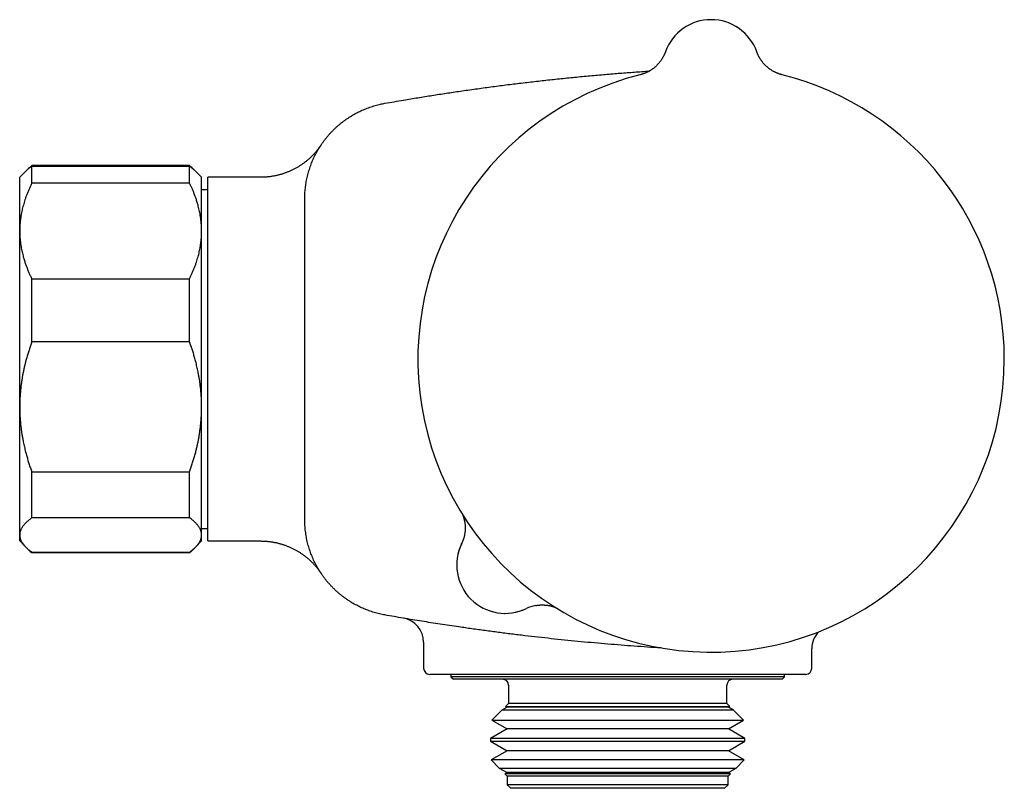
# Model space of a CAD drawing. Header units: millimetres. Extents: x 8 to 671, y 12 to 335.
# Tile 5 of 5: x 451 to 532, y 271 to 335. Entities that reach past the tile are written whole.
import ezdxf

# ---------------------------------------------------------------- set-up
doc = ezdxf.new("R2010")
doc.units = ezdxf.units.MM

msp = doc.modelspace()

# ---------------------------------------------------------------- linework, layer by layer
at = {"color": 7, "linetype": 'Continuous', "lineweight": 30}
for p, q in [((504.424, 331.849), (504.424, 331.848)), ((504.424, 331.849), (504.424, 331.849)), ((511.955, 331.849), (511.956, 331.849)), ((511.956, 331.848), (511.956, 331.849)), ((465.19, 322.478), (452.19, 322.478)), ((452.19, 321.019), (452.19, 322.425)), ((452.19, 322.425), (465.19, 322.425)), ((465.19, 321.019), (465.19, 322.425)), ((451.704, 322.014), (451.19, 321.5)), ((451.19, 317.068), (451.19, 321.5)), ((451.907, 322.217), (451.704, 322.014)), ((465.676, 322.014), (465.473, 322.217)), ((466.19, 321.5), (465.676, 322.014)), ((466.19, 317.068), (466.19, 321.5)), ((471.047, 321.5), (466.69, 321.5)), ((466.69, 306.5), (466.69, 321.5)), ((465.19, 321.019), (452.19, 321.019)), ((466.69, 320.463), (466.19, 320.463)), ((474.69, 306.5), (474.69, 319.724)), ((474.69, 319.715), (474.69, 319.724)), ((474.69, 319.724), (474.69, 319.716)), ((451.19, 302.565), (451.19, 317.068)), ((466.19, 302.565), (466.19, 317.068)), ((452.19, 307.938), (452.19, 313.117)), ((452.19, 313.117), (465.19, 313.117)), ((465.19, 307.938), (465.19, 313.117)), ((465.19, 307.938), (452.19, 307.938)), ((466.69, 291.5), (466.69, 306.5)), ((474.69, 293.276), (474.69, 306.5)), ((451.19, 291.997), (451.19, 302.565)), ((466.19, 291.997), (466.19, 302.565)), ((452.19, 297.193), (465.19, 297.193)), ((452.19, 293.419), (452.19, 297.193)), ((465.19, 293.419), (465.19, 297.193)), ((465.19, 293.419), (452.19, 293.419)), ((474.689, 293.299), (474.689, 293.293)), ((466.19, 292.538), (466.69, 292.538)), ((451.19, 291.5), (451.19, 291.997)), ((451.19, 291.5), (451.704, 290.986)), ((465.676, 290.986), (466.19, 291.5)), ((466.19, 291.5), (466.19, 291.997)), ((466.69, 291.5), (471.048, 291.5)), ((451.724, 290.966), (451.906, 290.784)), ((465.473, 290.784), (465.653, 290.964)), ((452.19, 290.522), (452.19, 290.576)), ((452.19, 290.576), (465.19, 290.576)), ((465.19, 290.522), (452.19, 290.522)), ((465.19, 290.522), (465.19, 290.576)), ((484.49, 283.16), (484.49, 281)), ((516.49, 281), (516.49, 282.613)), ((499.671, 280.5), (484.99, 280.5)), ((486.74, 280.5), (486.74, 280.3)), ((486.74, 280.3), (486.94, 280.1)), ((487.343, 280.3), (486.74, 280.3)), ((487.534, 280.1), (486.94, 280.1)), ((514.24, 280.3), (487.343, 280.3)), ((514.04, 280.1), (487.534, 280.1)), ((506.427, 280.5), (506.114, 280.5)), ((515.99, 280.5), (511.543, 280.5)), ((514.04, 280.1), (514.24, 280.3)), ((514.24, 280.3), (514.24, 280.5)), ((491.49, 279.6), (491.49, 278.1)), ((509.49, 278.1), (509.49, 279.6)), ((491.366, 277.795), (490.936, 277.547)), ((491.49, 278.1), (491.251, 277.861)), ((491.251, 277.861), (491.366, 277.795)), ((491.251, 277.861), (509.729, 277.861)), ((491.766, 277.795), (491.366, 277.795)), ((491.885, 278.1), (491.49, 278.1)), ((509.614, 277.795), (491.766, 277.795)), ((509.49, 278.1), (491.885, 278.1)), ((509.729, 277.861), (509.49, 278.1)), ((509.614, 277.795), (509.729, 277.861)), ((510.043, 277.547), (509.614, 277.795)), ((490.936, 277.547), (490.11, 276.72)), ((491.356, 277.547), (490.936, 277.547)), ((510.043, 277.547), (491.356, 277.547)), ((510.87, 276.72), (510.043, 277.547)), ((491.366, 275.995), (490.012, 275.213)), ((490.11, 276.72), (491.366, 275.995)), ((490.11, 276.72), (510.87, 276.72)), ((491.766, 275.995), (491.366, 275.995)), ((509.614, 275.995), (491.766, 275.995)), ((509.614, 275.995), (510.87, 276.72)), ((510.967, 275.213), (509.614, 275.995)), ((490.012, 275.213), (490.012, 274.976)), ((490.472, 275.213), (490.012, 275.213)), ((510.967, 275.213), (490.472, 275.213)), ((510.967, 274.976), (510.967, 275.213)), ((490.012, 274.976), (491.366, 274.195)), ((490.012, 274.976), (510.967, 274.976)), ((509.614, 274.195), (510.967, 274.976)), ((491.366, 274.195), (490.053, 273.437)), ((491.766, 274.195), (491.366, 274.195)), ((509.614, 274.195), (491.766, 274.195)), ((510.926, 273.437), (509.614, 274.195)), ((490.053, 273.437), (490.725, 272.765)), ((490.511, 273.437), (490.053, 273.437)), ((510.926, 273.437), (490.511, 273.437)), ((490.725, 272.765), (491.366, 272.395)), ((490.725, 272.765), (510.254, 272.765)), ((509.614, 272.395), (510.254, 272.765)), ((510.254, 272.765), (510.926, 273.437)), ((491.366, 272.395), (491.194, 272.296)), ((491.194, 272.296), (491.39, 272.1)), ((491.602, 272.296), (491.194, 272.296)), ((491.766, 272.395), (491.366, 272.395)), ((491.39, 272.1), (491.39, 271.4)), ((491.789, 272.1), (491.39, 272.1)), ((509.785, 272.296), (491.602, 272.296)), ((509.614, 272.395), (491.766, 272.395)), ((509.59, 272.1), (491.789, 272.1)), ((509.59, 272.1), (509.785, 272.296)), ((509.59, 271.4), (509.59, 272.1)), ((509.785, 272.296), (509.614, 272.395)), ((491.39, 271.4), (491.69, 271.1)), ((491.789, 271.4), (491.39, 271.4)), ((509.59, 271.4), (491.789, 271.4)), ((509.29, 271.1), (509.59, 271.4)), ((492.076, 271.1), (491.69, 271.1)), ((509.29, 271.1), (492.076, 271.1))]:
    msp.add_line(p, q, dxfattribs=at)
at = {"color": 7, "linetype": 'Continuous', "lineweight": 30, "flags": 128}
msp.add_lwpolyline([(512.013, 331.701), (511.989, 331.759), (511.956, 331.848)], dxfattribs=at)
at = {"color": 7, "linetype": 'Continuous', "lineweight": 30}
for centre, radius, start, end in [((508.19, 330.5), 4, 19.69613, 160.30387), ((508.19, 306.5), 24.172, 104.03649, 0), ((508.19, 306.5), 24.172, 0, 75.96351), ((484.916, 292.574), 3, 334.22595, 340.32071), ((491.219, 289.53), 4, 153.86517, 296.13483), ((491.219, 289.53), 4, 154.22595, 295.77405), ((494.263, 283.227), 3, 100.35955, 115.64285), ((482.49, 283.16), 2, 359.99732, 80.32169), ((518.49, 282.614), 2, 135.44461, 180.01252), ((484.99, 281), 0.5, 180, 270), ((515.99, 281), 0.5, 270, 0), ((490.99, 279.6), 0.5, 0, 90), ((509.99, 279.6), 0.5, 90, 180)]:
    msp.add_arc(centre, radius, start, end, dxfattribs=at)
for points, knots in [([(504.424, 331.849), (504.424, 331.848), (504.423, 331.847), (504.422, 331.844), (504.42, 331.839), (504.418, 331.833), (504.415, 331.825), (504.411, 331.813), (504.404, 331.796), (504.394, 331.77), (504.38, 331.733), (504.359, 331.683), (504.332, 331.621), (504.3, 331.554), (504.267, 331.487), (504.232, 331.421), (504.194, 331.354), (504.154, 331.286), (504.11, 331.218), (504.065, 331.15), (504.017, 331.083), (503.967, 331.017), (503.915, 330.952), (503.861, 330.888), (503.805, 330.826), (503.747, 330.765), (503.687, 330.705), (503.626, 330.648), (503.562, 330.591), (503.498, 330.537), (503.431, 330.484), (503.364, 330.434), (503.294, 330.385), (503.224, 330.338), (503.152, 330.293), (503.078, 330.25), (503.004, 330.209), (502.928, 330.17), (502.851, 330.134), (502.773, 330.099), (502.695, 330.067), (502.612, 330.036), (502.526, 330.007), (502.435, 329.979), (502.369, 329.96), (502.333, 329.952), (502.327, 329.95)], [0, 0, 0, 0, 0.002624, 0.005895, 0.008805, 0.011639, 0.014757, 0.018789, 0.024578, 0.033499, 0.047349, 0.064411, 0.08884, 0.115708, 0.139713, 0.164625, 0.190668, 0.217417, 0.244648, 0.272213, 0.300017, 0.327998, 0.356111, 0.384327, 0.412624, 0.440985, 0.4694, 0.497858, 0.526352, 0.554878, 0.58343, 0.612004, 0.640598, 0.669209, 0.697836, 0.726475, 0.755127, 0.783789, 0.812461, 0.841142, 0.86983, 0.898526, 0.930418, 0.962294, 0.994069, 1, 1, 1, 1]), ([(511.957, 331.846), (511.957, 331.846), (511.956, 331.847), (511.956, 331.848), (511.956, 331.849)], [0, 0, 0, 0, 0.312442, 1, 1, 1, 1]), ([(514.052, 329.95), (514.028, 329.956), (513.976, 329.97), (513.898, 329.993), (513.815, 330.019), (513.734, 330.048), (513.654, 330.079), (513.575, 330.113), (513.498, 330.148), (513.421, 330.185), (513.346, 330.225), (513.272, 330.266), (513.2, 330.31), (513.129, 330.355), (513.06, 330.402), (512.992, 330.451), (512.927, 330.501), (512.862, 330.553), (512.8, 330.606), (512.739, 330.661), (512.681, 330.717), (512.624, 330.774), (512.569, 330.832), (512.516, 330.892), (512.465, 330.952), (512.416, 331.013), (512.369, 331.074), (512.325, 331.136), (512.282, 331.198), (512.242, 331.26), (512.204, 331.322), (512.169, 331.383), (512.135, 331.443), (512.105, 331.502), (512.076, 331.56), (512.051, 331.615), (512.028, 331.666), (512.009, 331.711), (511.998, 331.738), (511.993, 331.749)], [0, 0, 0, 0, 0.026105, 0.05658, 0.086981, 0.117306, 0.147551, 0.177715, 0.207792, 0.237781, 0.267676, 0.297473, 0.327168, 0.356754, 0.386225, 0.415575, 0.444795, 0.473877, 0.502812, 0.531587, 0.560191, 0.588609, 0.616824, 0.644818, 0.672569, 0.70005, 0.727233, 0.75408, 0.78055, 0.806592, 0.832143, 0.857128, 0.881453, 0.904998, 0.927613, 0.949098, 0.969176, 0.987402, 1, 1, 1, 1]), ([(481.288, 327.601), (481.547, 327.647), (482.065, 327.738), (482.972, 327.894), (484.01, 328.067), (485.179, 328.255), (486.349, 328.436), (487.547, 328.614), (488.772, 328.789), (490.025, 328.959), (491.279, 329.122), (492.534, 329.277), (493.791, 329.424), (495.049, 329.563), (496.309, 329.694), (497.57, 329.818), (498.832, 329.933), (500.069, 330.039), (501.28, 330.134), (502.281, 330.208), (502.887, 330.248), (503.098, 330.262)], [0, 0, 0, 0, 0.035893, 0.071785, 0.125644, 0.179504, 0.233363, 0.287222, 0.344743, 0.402266, 0.45979, 0.517314, 0.574835, 0.632471, 0.690109, 0.747747, 0.805384, 0.86302, 0.917124, 0.971228, 1, 1, 1, 1]), ([(474.69, 319.724), (474.69, 319.724), (474.69, 319.798), (474.692, 319.945), (474.701, 320.166), (474.716, 320.387), (474.738, 320.608), (474.765, 320.828), (474.799, 321.05), (474.84, 321.272), (474.887, 321.494), (474.94, 321.716), (475, 321.936), (475.067, 322.155), (475.139, 322.37), (475.216, 322.58), (475.297, 322.785), (475.385, 322.989), (475.478, 323.19), (475.577, 323.389), (475.683, 323.587), (475.795, 323.783), (475.913, 323.978), (476.037, 324.169), (476.166, 324.357), (476.301, 324.542), (476.44, 324.721), (476.582, 324.893), (476.728, 325.06), (476.878, 325.223), (477.032, 325.382), (477.192, 325.537), (477.357, 325.689), (477.527, 325.837), (477.703, 325.982), (477.883, 326.121), (478.068, 326.256), (478.257, 326.385), (478.447, 326.508), (478.638, 326.624), (478.831, 326.733), (479.026, 326.837), (479.225, 326.936), (479.426, 327.03), (479.632, 327.118), (479.842, 327.202), (480.056, 327.28), (480.272, 327.352), (480.491, 327.417), (480.712, 327.477), (480.919, 327.527), (481.111, 327.568), (481.229, 327.59), (481.288, 327.601)], [0, 0, 0, 0, 0.0000054, 0.0198057, 0.0396098, 0.0594101, 0.0793482, 0.0992902, 0.1192284, 0.1396, 0.1599758, 0.1803475, 0.2008689, 0.2213946, 0.2419161, 0.2617162, 0.2815201, 0.3013203, 0.3212582, 0.3411999, 0.3611379, 0.3815095, 0.4018852, 0.4222568, 0.4427781, 0.4633036, 0.4838249, 0.5036313, 0.5234414, 0.5432478, 0.5631921, 0.5831403, 0.6030847, 0.6234636, 0.6438466, 0.6642255, 0.6847543, 0.7052873, 0.7258161, 0.7456139, 0.7654153, 0.7852131, 0.8051485, 0.8250878, 0.8450233, 0.8653929, 0.8857666, 0.9061362, 0.9266553, 0.9471787, 0.9676978, 0.9838448, 1, 1, 1, 1]), ([(476.037, 324.167), (476.036, 324.166), (476.036, 324.165), (476.034, 324.162), (476.03, 324.158), (476.026, 324.151), (476.02, 324.142), (476.009, 324.126), (475.992, 324.101), (475.963, 324.059), (475.919, 323.997), (475.86, 323.916), (475.794, 323.829), (475.727, 323.744), (475.66, 323.662), (475.591, 323.581), (475.518, 323.498), (475.442, 323.414), (475.363, 323.331), (475.281, 323.248), (475.198, 323.166), (475.112, 323.086), (475.024, 323.007), (474.935, 322.929), (474.844, 322.853), (474.751, 322.779), (474.656, 322.706), (474.56, 322.635), (474.463, 322.566), (474.364, 322.499), (474.263, 322.434), (474.161, 322.371), (474.058, 322.31), (473.954, 322.251), (473.849, 322.194), (473.742, 322.139), (473.634, 322.086), (473.525, 322.035), (473.415, 321.987), (473.304, 321.94), (473.192, 321.896), (473.08, 321.854), (472.966, 321.815), (472.852, 321.777), (472.732, 321.741), (472.607, 321.706), (472.478, 321.673), (472.348, 321.642), (472.217, 321.615), (472.086, 321.59), (471.955, 321.569), (471.824, 321.55), (471.692, 321.534), (471.561, 321.522), (471.429, 321.512), (471.298, 321.505), (471.17, 321.501), (471.087, 321.501), (471.047, 321.5)], [0, 0, 0, 0, 0.000938, 0.002142, 0.003304, 0.004636, 0.006499, 0.009404, 0.014224, 0.021686, 0.035414, 0.05289, 0.072461, 0.090988, 0.10806, 0.126309, 0.145129, 0.164346, 0.183834, 0.203515, 0.223337, 0.243264, 0.263272, 0.283342, 0.303463, 0.323625, 0.34382, 0.364043, 0.384289, 0.404556, 0.424839, 0.445137, 0.465448, 0.485771, 0.506103, 0.526445, 0.546794, 0.56715, 0.587513, 0.607881, 0.628255, 0.648634, 0.669017, 0.689404, 0.709795, 0.732494, 0.755205, 0.777864, 0.800472, 0.823032, 0.845547, 0.868019, 0.89045, 0.912842, 0.935196, 0.957514, 0.979798, 1, 1, 1, 1]), ([(475.797, 323.785), (475.809, 323.806), (475.836, 323.851), (475.873, 323.912), (475.896, 323.948), (475.907, 323.967)], [0, 0, 0, 0, 0.305843, 0.652922, 1, 1, 1, 1]), ([(476.037, 324.167), (476.037, 324.167), (476.037, 324.168), (476.033, 324.161), (476.023, 324.146), (476.005, 324.12), (475.984, 324.088), (475.967, 324.061), (475.96, 324.049)], [0, 0, 0, 0, 0.059748, 0.235379, 0.441093, 0.646864, 0.852656, 1, 1, 1, 1]), ([(475.972, 324.068), (475.978, 324.077), (475.986, 324.09), (475.992, 324.099), (475.993, 324.101)], [0, 0, 0, 0, 0.72959, 1, 1, 1, 1]), ([(476.03, 324.157), (476.031, 324.158), (476.032, 324.16), (476.032, 324.16), (476.032, 324.161)], [0, 0, 0, 0, 0.2580843, 1, 1, 1, 1]), ([(451.705, 322.014), (451.713, 322.023), (451.754, 322.065), (451.833, 322.138), (451.944, 322.234), (452.063, 322.33), (452.147, 322.393), (452.19, 322.425)], [0, 0, 0, 0, 0.064708, 0.298531, 0.532388, 0.76623, 1, 1, 1, 1]), ([(452.19, 322.478), (452.149, 322.443), (452.069, 322.373), (451.956, 322.267), (451.867, 322.178), (451.818, 322.125), (451.801, 322.107)], [0, 0, 0, 0, 0.28624, 0.57256, 0.858896, 1, 1, 1, 1]), ([(465.578, 322.107), (465.563, 322.123), (465.515, 322.176), (465.426, 322.264), (465.312, 322.372), (465.231, 322.443), (465.19, 322.478)], [0, 0, 0, 0, 0.129133, 0.419461, 0.709772, 1, 1, 1, 1]), ([(465.19, 322.425), (465.23, 322.395), (465.31, 322.335), (465.423, 322.244), (465.53, 322.152), (465.614, 322.076), (465.659, 322.03), (465.675, 322.014)], [0, 0, 0, 0, 0.2220734, 0.4442085, 0.6663562, 0.8884759, 1, 1, 1, 1]), ([(452.19, 321.019), (452.149, 320.936), (452.069, 320.769), (451.956, 320.517), (451.849, 320.263), (451.75, 320.008), (451.662, 319.765), (451.586, 319.535), (451.52, 319.318), (451.46, 319.101), (451.405, 318.884), (451.357, 318.668), (451.311, 318.431), (451.269, 318.175), (451.234, 317.899), (451.209, 317.622), (451.193, 317.345), (451.191, 317.161), (451.19, 317.068)], [0, 0, 0, 0, 0.065617, 0.131252, 0.19689, 0.262521, 0.328134, 0.383158, 0.438187, 0.493212, 0.547625, 0.602042, 0.656455, 0.725142, 0.793864, 0.862595, 0.931314, 1, 1, 1, 1]), ([(466.19, 317.068), (466.189, 317.114), (466.189, 317.245), (466.181, 317.461), (466.163, 317.716), (466.137, 317.971), (466.103, 318.225), (466.062, 318.465), (466.017, 318.691), (465.969, 318.903), (465.907, 319.148), (465.828, 319.425), (465.734, 319.718), (465.635, 319.993), (465.534, 320.252), (465.426, 320.51), (465.312, 320.766), (465.23, 320.935), (465.19, 321.019)], [0, 0, 0, 0, 0.034083, 0.097391, 0.160725, 0.224069, 0.287405, 0.350715, 0.403935, 0.45716, 0.51038, 0.588809, 0.667238, 0.733776, 0.800332, 0.866897, 0.933458, 1, 1, 1, 1]), ([(451.19, 317.068), (451.19, 317.022), (451.191, 316.891), (451.199, 316.675), (451.216, 316.42), (451.242, 316.165), (451.277, 315.911), (451.317, 315.671), (451.362, 315.445), (451.41, 315.233), (451.472, 314.988), (451.551, 314.711), (451.646, 314.419), (451.744, 314.143), (451.845, 313.884), (451.953, 313.627), (452.067, 313.371), (452.149, 313.202), (452.19, 313.117)], [0, 0, 0, 0, 0.034083, 0.097391, 0.160725, 0.224069, 0.287405, 0.350715, 0.403935, 0.45716, 0.51038, 0.588809, 0.667238, 0.733776, 0.800332, 0.866897, 0.933458, 1, 1, 1, 1]), ([(465.19, 313.117), (465.23, 313.2), (465.31, 313.367), (465.423, 313.62), (465.53, 313.873), (465.63, 314.129), (465.717, 314.371), (465.793, 314.601), (465.859, 314.818), (465.92, 315.035), (465.974, 315.252), (466.022, 315.469), (466.069, 315.705), (466.11, 315.961), (466.146, 316.237), (466.171, 316.514), (466.187, 316.791), (466.189, 316.976), (466.19, 317.068)], [0, 0, 0, 0, 0.065617, 0.131252, 0.19689, 0.262521, 0.328134, 0.383158, 0.438187, 0.493212, 0.547625, 0.602042, 0.656455, 0.725142, 0.793864, 0.862595, 0.931314, 1, 1, 1, 1]), ([(452.19, 307.938), (452.149, 307.825), (452.069, 307.598), (451.956, 307.254), (451.849, 306.909), (451.75, 306.562), (451.662, 306.233), (451.586, 305.92), (451.52, 305.625), (451.46, 305.33), (451.405, 305.035), (451.357, 304.74), (451.311, 304.419), (451.269, 304.07), (451.234, 303.695), (451.209, 303.319), (451.193, 302.942), (451.191, 302.691), (451.19, 302.565)], [0, 0, 0, 0, 0.065617, 0.131252, 0.19689, 0.262521, 0.328134, 0.383158, 0.438187, 0.493212, 0.547625, 0.602042, 0.656455, 0.725142, 0.793864, 0.862595, 0.931314, 1, 1, 1, 1]), ([(466.19, 302.565), (466.189, 302.628), (466.189, 302.806), (466.181, 303.099), (466.163, 303.446), (466.137, 303.793), (466.103, 304.139), (466.062, 304.465), (466.017, 304.773), (465.969, 305.061), (465.907, 305.393), (465.828, 305.77), (465.734, 306.168), (465.635, 306.543), (465.534, 306.895), (465.426, 307.245), (465.312, 307.593), (465.23, 307.823), (465.19, 307.938)], [0, 0, 0, 0, 0.034083, 0.097391, 0.160725, 0.224069, 0.287405, 0.350715, 0.403935, 0.45716, 0.51038, 0.588809, 0.667238, 0.733776, 0.800332, 0.866897, 0.933458, 1, 1, 1, 1]), ([(451.19, 302.565), (451.19, 302.503), (451.191, 302.325), (451.199, 302.031), (451.216, 301.684), (451.242, 301.338), (451.277, 300.992), (451.317, 300.665), (451.362, 300.358), (451.41, 300.07), (451.472, 299.737), (451.551, 299.361), (451.646, 298.963), (451.744, 298.588), (451.845, 298.236), (451.953, 297.886), (452.067, 297.538), (452.149, 297.308), (452.19, 297.193)], [0, 0, 0, 0, 0.034083, 0.097391, 0.160725, 0.224069, 0.287405, 0.350715, 0.403935, 0.45716, 0.51038, 0.588809, 0.667238, 0.733776, 0.800332, 0.866897, 0.933458, 1, 1, 1, 1]), ([(465.19, 297.193), (465.23, 297.306), (465.31, 297.533), (465.423, 297.876), (465.53, 298.221), (465.63, 298.568), (465.717, 298.898), (465.793, 299.211), (465.859, 299.506), (465.92, 299.801), (465.974, 300.096), (466.022, 300.39), (466.069, 300.712), (466.11, 301.06), (466.146, 301.436), (466.171, 301.812), (466.187, 302.188), (466.189, 302.44), (466.19, 302.565)], [0, 0, 0, 0, 0.065617, 0.131252, 0.19689, 0.262521, 0.328134, 0.383158, 0.438187, 0.493212, 0.547625, 0.602042, 0.656455, 0.725142, 0.793864, 0.862595, 0.931314, 1, 1, 1, 1]), ([(452.19, 293.419), (452.149, 293.389), (452.069, 293.329), (451.956, 293.238), (451.849, 293.147), (451.75, 293.055), (451.662, 292.968), (451.586, 292.885), (451.52, 292.807), (451.46, 292.729), (451.405, 292.651), (451.357, 292.573), (451.311, 292.488), (451.269, 292.396), (451.234, 292.296), (451.209, 292.197), (451.193, 292.097), (451.191, 292.031), (451.19, 291.997)], [0, 0, 0, 0, 0.065617, 0.131252, 0.19689, 0.262521, 0.328134, 0.383158, 0.438187, 0.493212, 0.547625, 0.602042, 0.656455, 0.725142, 0.793864, 0.862595, 0.931314, 1, 1, 1, 1]), ([(466.19, 291.997), (466.189, 292.029), (466.187, 292.092), (466.173, 292.187), (466.15, 292.282), (466.118, 292.377), (466.079, 292.466), (466.035, 292.55), (465.988, 292.629), (465.935, 292.708), (465.877, 292.785), (465.813, 292.862), (465.738, 292.945), (465.65, 293.035), (465.546, 293.132), (465.435, 293.228), (465.317, 293.324), (465.232, 293.387), (465.19, 293.419)], [0, 0, 0, 0, 0.065449, 0.130926, 0.196415, 0.261894, 0.327345, 0.382403, 0.437466, 0.492525, 0.54654, 0.60056, 0.654576, 0.723644, 0.792733, 0.861832, 0.930927, 1, 1, 1, 1]), ([(481.288, 285.4), (481.215, 285.414), (481.069, 285.441), (480.85, 285.489), (480.634, 285.544), (480.418, 285.605), (480.203, 285.672), (479.989, 285.745), (479.778, 285.824), (479.57, 285.909), (479.366, 285.998), (479.166, 286.093), (478.969, 286.193), (478.774, 286.298), (478.582, 286.41), (478.392, 286.527), (478.203, 286.651), (478.017, 286.781), (477.834, 286.917), (477.655, 287.058), (477.479, 287.204), (477.297, 287.365), (477.11, 287.541), (476.92, 287.733), (476.735, 287.931), (476.568, 288.123), (476.418, 288.308), (476.284, 288.483), (476.154, 288.661), (476.028, 288.844), (475.908, 289.031), (475.792, 289.222), (475.68, 289.418), (475.573, 289.619), (475.472, 289.822), (475.377, 290.03), (475.287, 290.24), (475.202, 290.455), (475.123, 290.674), (475.05, 290.898), (474.984, 291.125), (474.923, 291.354), (474.87, 291.586), (474.823, 291.82), (474.783, 292.058), (474.749, 292.299), (474.722, 292.542), (474.704, 292.786), (474.694, 293.031), (474.691, 293.195), (474.69, 293.276)], [0, 0, 0, 0, 0.019997, 0.039992, 0.06004, 0.080089, 0.100309, 0.120529, 0.140813, 0.161096, 0.180872, 0.200651, 0.220427, 0.240341, 0.260258, 0.280172, 0.300521, 0.320874, 0.341224, 0.361722, 0.382225, 0.402723, 0.426944, 0.451164, 0.475495, 0.499826, 0.519601, 0.539379, 0.559154, 0.579066, 0.598981, 0.618892, 0.639236, 0.659583, 0.679927, 0.700419, 0.720917, 0.74141, 0.762523, 0.783642, 0.804756, 0.826038, 0.847324, 0.868605, 0.890412, 0.912223, 0.934031, 0.956015, 0.978008, 1, 1, 1, 1]), ([(474.694, 293.024), (474.694, 293.027), (474.694, 293.047), (474.693, 293.084), (474.692, 293.12), (474.692, 293.136)], [0, 0, 0, 0, 0.08878, 0.587228, 1, 1, 1, 1]), ([(487.712, 293.659), (487.716, 293.65), (487.725, 293.625), (487.741, 293.583), (487.759, 293.53), (487.779, 293.471), (487.798, 293.407), (487.817, 293.337), (487.836, 293.264), (487.853, 293.187), (487.868, 293.109), (487.882, 293.028), (487.893, 292.946), (487.902, 292.864), (487.909, 292.78), (487.914, 292.697), (487.916, 292.612), (487.916, 292.528), (487.913, 292.444), (487.909, 292.359), (487.901, 292.275), (487.892, 292.19), (487.88, 292.106), (487.865, 292.023), (487.849, 291.939), (487.829, 291.857), (487.808, 291.774), (487.784, 291.693), (487.762, 291.622), (487.746, 291.58), (487.74, 291.564)], [0, 0, 0, 0, 0.0142, 0.038218, 0.064812, 0.094063, 0.125829, 0.15974, 0.19531, 0.232067, 0.269643, 0.307776, 0.346291, 0.385071, 0.42404, 0.463146, 0.502354, 0.541641, 0.580988, 0.620384, 0.659819, 0.699286, 0.73878, 0.778298, 0.817835, 0.857389, 0.896959, 0.936542, 0.976136, 1, 1, 1, 1]), ([(451.19, 291.997), (451.19, 291.982), (451.191, 291.936), (451.198, 291.86), (451.215, 291.768), (451.241, 291.676), (451.275, 291.584), (451.316, 291.497), (451.361, 291.416), (451.409, 291.339), (451.462, 291.264), (451.52, 291.188), (451.583, 291.114), (451.657, 291.033), (451.743, 290.946), (451.844, 290.853), (451.952, 290.76), (452.067, 290.667), (452.149, 290.606), (452.19, 290.576)], [0, 0, 0, 0, 0.031424, 0.094899, 0.158401, 0.221913, 0.285416, 0.348893, 0.402256, 0.455625, 0.508989, 0.561409, 0.613834, 0.666254, 0.732989, 0.799742, 0.866504, 0.933261, 1, 1, 1, 1]), ([(465.19, 290.576), (465.238, 290.612), (465.336, 290.685), (465.47, 290.795), (465.595, 290.906), (465.696, 291.006), (465.778, 291.093), (465.844, 291.169), (465.903, 291.245), (465.958, 291.32), (466.007, 291.396), (466.054, 291.478), (466.097, 291.567), (466.134, 291.663), (466.162, 291.759), (466.181, 291.855), (466.189, 291.935), (466.189, 291.982), (466.19, 291.997)], [0, 0, 0, 0, 0.079536, 0.159092, 0.238644, 0.318175, 0.371508, 0.424845, 0.478178, 0.530957, 0.58374, 0.636519, 0.702911, 0.769333, 0.835765, 0.902185, 0.968576, 1, 1, 1, 1]), ([(471.048, 291.5), (471.086, 291.5), (471.165, 291.5), (471.285, 291.496), (471.409, 291.49), (471.532, 291.481), (471.654, 291.47), (471.777, 291.456), (471.899, 291.44), (472.02, 291.421), (472.141, 291.4), (472.261, 291.377), (472.38, 291.351), (472.499, 291.322), (472.617, 291.292), (472.734, 291.259), (472.85, 291.224), (472.965, 291.186), (473.079, 291.146), (473.192, 291.104), (473.304, 291.06), (473.415, 291.014), (473.525, 290.966), (473.633, 290.915), (473.74, 290.863), (473.846, 290.808), (473.95, 290.752), (474.052, 290.694), (474.154, 290.634), (474.253, 290.573), (474.351, 290.509), (474.447, 290.445), (474.542, 290.378), (474.635, 290.31), (474.726, 290.241), (474.815, 290.171), (474.902, 290.099), (474.987, 290.026), (475.07, 289.953), (475.151, 289.878), (475.23, 289.803), (475.306, 289.728), (475.38, 289.652), (475.451, 289.576), (475.52, 289.5), (475.586, 289.425), (475.649, 289.351), (475.709, 289.279), (475.765, 289.208), (475.817, 289.141), (475.863, 289.08), (475.903, 289.026), (475.933, 288.983), (475.956, 288.951), (475.972, 288.928), (475.984, 288.91), (475.993, 288.897), (476, 288.887), (476.006, 288.879), (476.011, 288.872), (476.014, 288.867), (476.018, 288.862), (476.02, 288.858), (476.023, 288.854), (476.025, 288.85), (476.027, 288.847), (476.029, 288.845), (476.031, 288.842), (476.032, 288.84), (476.033, 288.839), (476.033, 288.839), (476.033, 288.839)], [0, 0, 0, 0, 0.018044, 0.037673, 0.057278, 0.076857, 0.096411, 0.115938, 0.135438, 0.15491, 0.174353, 0.193766, 0.213149, 0.232499, 0.251815, 0.271098, 0.290344, 0.309553, 0.328723, 0.347852, 0.366938, 0.385979, 0.404973, 0.423917, 0.442809, 0.461645, 0.480423, 0.499138, 0.517786, 0.536363, 0.554863, 0.573282, 0.591612, 0.609847, 0.627978, 0.645996, 0.66389, 0.681648, 0.699255, 0.716696, 0.73395, 0.750995, 0.767803, 0.784341, 0.800568, 0.816435, 0.831879, 0.846818, 0.86114, 0.874677, 0.887129, 0.897908, 0.906285, 0.912321, 0.916691, 0.919964, 0.922524, 0.924641, 0.926514, 0.928308, 0.930169, 0.932202, 0.934567, 0.937451, 0.941097, 0.945836, 0.952143, 0.960698, 0.972435, 0.988478, 1, 1, 1, 1]), ([(452.19, 290.522), (452.139, 290.566), (452.04, 290.653), (451.951, 290.74), (451.906, 290.784)], [0, 0, 0, 0, 0.505541, 1, 1, 1, 1]), ([(465.473, 290.784), (465.429, 290.741), (465.34, 290.653), (465.241, 290.567), (465.19, 290.522)], [0, 0, 0, 0, 0.486116, 1, 1, 1, 1]), ([(476.036, 288.834), (476.036, 288.835), (476.035, 288.837), (476.025, 288.85), (476.014, 288.867), (476.004, 288.883), (476.001, 288.887)], [0, 0, 0, 0, 0.229423, 0.553504, 0.877585, 1, 1, 1, 1]), ([(493.724, 286.177), (493.738, 286.18), (493.779, 286.188), (493.849, 286.198), (493.932, 286.209), (494.015, 286.217), (494.098, 286.222), (494.181, 286.226), (494.264, 286.227), (494.345, 286.226), (494.427, 286.222), (494.507, 286.217), (494.587, 286.209), (494.666, 286.2), (494.743, 286.188), (494.819, 286.175), (494.894, 286.16), (494.966, 286.143), (495.035, 286.126), (495.101, 286.107), (495.162, 286.089), (495.219, 286.07), (495.271, 286.052), (495.314, 286.036), (495.34, 286.026), (495.35, 286.022)], [0, 0, 0, 0, 0.025629, 0.076304, 0.12679, 0.177072, 0.227138, 0.27697, 0.326548, 0.375848, 0.42484, 0.473487, 0.521739, 0.569534, 0.616783, 0.663368, 0.709118, 0.753798, 0.797089, 0.838588, 0.877841, 0.91444, 0.948128, 0.978864, 1, 1, 1, 1]), ([(504.129, 282.672), (504.013, 282.679), (503.53, 282.708), (502.682, 282.765), (501.585, 282.843), (500.489, 282.928), (499.394, 283.019), (498.299, 283.115), (497.205, 283.218), (496.111, 283.327), (495.017, 283.441), (493.925, 283.562), (492.833, 283.688), (491.742, 283.821), (490.651, 283.959), (489.562, 284.103), (488.472, 284.254), (487.238, 284.431), (485.857, 284.639), (484.332, 284.88), (482.809, 285.132), (481.795, 285.311), (481.288, 285.4)], [0, 0, 0, 0, 0.015243, 0.063011, 0.11078, 0.158548, 0.206301, 0.254054, 0.301806, 0.349572, 0.397338, 0.445103, 0.492855, 0.540607, 0.588359, 0.636123, 0.683888, 0.731653, 0.798732, 0.865811, 0.932905, 1, 1, 1, 1]), ([(506.114, 280.5), (505.999, 280.5), (505.768, 280.5), (505.417, 280.5), (505.063, 280.5), (504.709, 280.5), (504.355, 280.5), (504.002, 280.5), (503.647, 280.5), (503.289, 280.5), (502.929, 280.5), (502.569, 280.5), (502.209, 280.5), (501.845, 280.5), (501.475, 280.5), (501.1, 280.5), (500.724, 280.5), (500.361, 280.5), (500.01, 280.5), (499.784, 280.5), (499.671, 280.5)], [0, 0, 0, 0, 0.056307, 0.112615, 0.169051, 0.225486, 0.280781, 0.33609, 0.3914, 0.446694, 0.502293, 0.557891, 0.612893, 0.667894, 0.725107, 0.782335, 0.839563, 0.896776, 0.948377, 1, 1, 1, 1]), ([(507.842, 280.5), (507.727, 280.5), (507.497, 280.5), (507.146, 280.5), (506.789, 280.5), (506.547, 280.5), (506.427, 280.5)], [0, 0, 0, 0, 0.24949, 0.499182, 0.749487, 1, 1, 1, 1]), ([(511.543, 280.5), (511.453, 280.5), (511.272, 280.5), (510.993, 280.5), (510.708, 280.5), (510.418, 280.5), (510.121, 280.5), (509.819, 280.5), (509.512, 280.5), (509.196, 280.5), (508.87, 280.5), (508.533, 280.5), (508.191, 280.5), (507.959, 280.5), (507.842, 280.5)], [0, 0, 0, 0, 0.082313, 0.164645, 0.246975, 0.329285, 0.412019, 0.494753, 0.576708, 0.658663, 0.743982, 0.829334, 0.914684, 1, 1, 1, 1])]:
    msp.add_open_spline(points, degree=3, knots=knots, dxfattribs=at)

doc.saveas('drawing.dxf')
